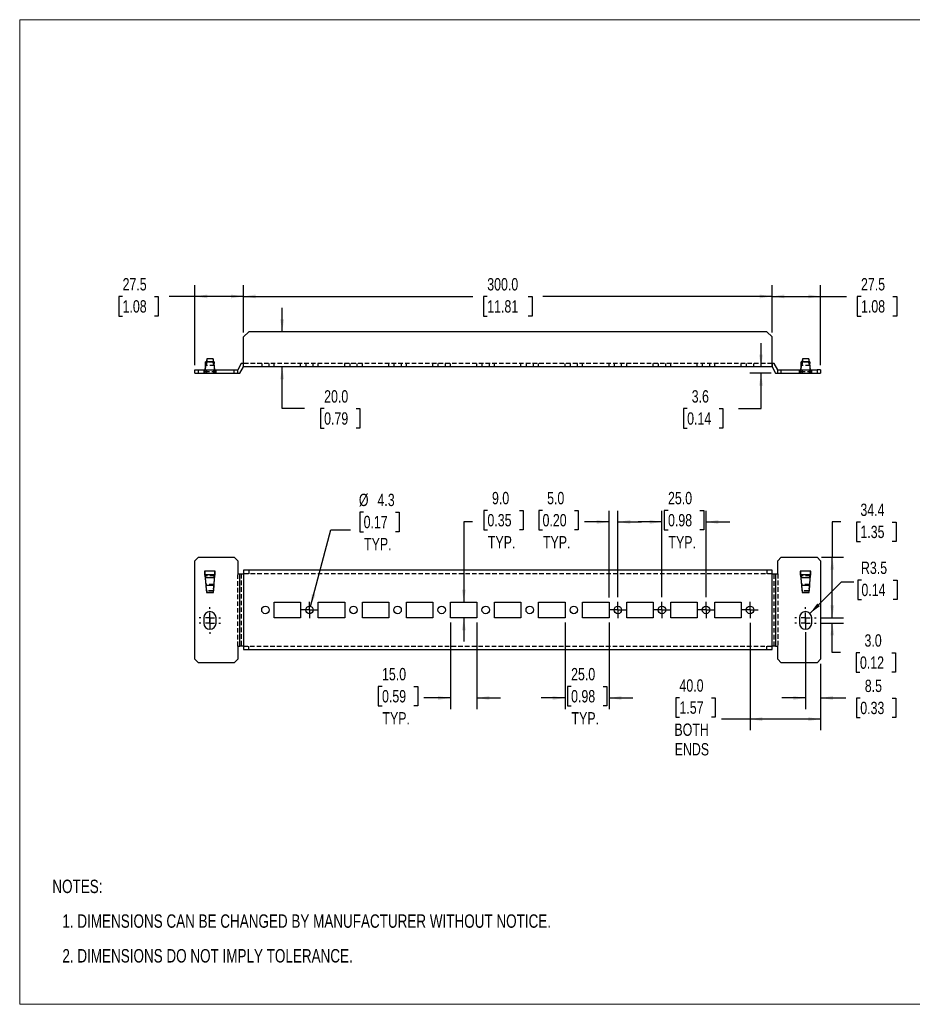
# Model space of a CAD drawing. Header units: millimetres. Extents: x 0 to 864, y 0 to 559.
# Tile 1 of 2: x 0 to 506, y 0 to 559. Entities that reach past the tile are written whole.
import ezdxf

# ---------------------------------------------------------------- set-up
doc = ezdxf.new("R2010")
doc.units = ezdxf.units.MM
doc.header["$LTSCALE"] = 2
doc.linetypes.add('CENTERX2', pattern=[20.32, 12.7, -2.54, 2.54, -2.54])
doc.linetypes.add('HIDDEN', pattern=[1.905, 1.27, -0.635])
doc.layers.add('CENTER', color=40, linetype='CENTERX2')
doc.layers.add('HIDDEN', color=102, linetype='HIDDEN')
doc.layers.add('DIMENSIONS', color=140, linetype='Continuous', lineweight=25)
doc.layers.add('TEXT', color=140, linetype='Continuous', lineweight=25)
doc.styles.add('SLDTEXTSTYLE0', font='TXT', dxfattribs={"width": 0.75})
doc.dimstyles.new('SLDDIMSTYLE0', dxfattribs={"dimtxt": 7, "dimasz": 7, "dimexe": 0, "dimexo": 0.0625, "dimgap": 1.75, "dimtad": 0, "dimtih": 1, "dimtoh": 1, "dimdec": 1, "dimrnd": 1e-09, "dimzin": 12, "dimdsep": 46, "dimtxsty": 'SLDTEXTSTYLE0', "dimsah": 1, "dimcen": 0, "dimadec": 0, "dimazin": 3, "dimtfac": 1, "dimtdec": 1, "dimtofl": 0, "dimtmove": 0, "dimatfit": 3, "dimfxl": 0, "dimfrac": 2, "dimtolj": 1, "dimtzin": 12, "dimarcsym": 0})
doc.dimstyles.new('SLDDIMSTYLE1', dxfattribs={"dimtxt": 7, "dimasz": 7, "dimexe": 0, "dimexo": 0.0625, "dimgap": 1.75, "dimtad": 0, "dimtih": 1, "dimtoh": 1, "dimdec": 1, "dimrnd": 1e-09, "dimzin": 4, "dimdsep": 46, "dimtxsty": 'SLDTEXTSTYLE0', "dimsah": 1, "dimcen": 0.09, "dimadec": 0, "dimazin": 1, "dimtfac": 1, "dimtdec": 1, "dimtmove": 0, "dimatfit": 0, "dimfxl": 0, "dimfrac": 2, "dimtolj": 1, "dimtzin": 12, "dimarcsym": 0})
doc.dimstyles.new('SLDDIMSTYLE2', dxfattribs={"dimtxt": 7, "dimasz": 7, "dimexe": 0, "dimexo": 0.0625, "dimgap": 1.75, "dimtad": 0, "dimtih": 1, "dimtoh": 1, "dimdec": 1, "dimrnd": 1e-09, "dimzin": 12, "dimdsep": 46, "dimtxsty": 'SLDTEXTSTYLE0', "dimsah": 1, "dimcen": 0, "dimadec": 0, "dimazin": 3, "dimtfac": 1, "dimtdec": 1, "dimtofl": 0, "dimtmove": 0, "dimatfit": 3, "dimfxl": 0, "dimfrac": 2, "dimtolj": 1, "dimtzin": 12, "dimarcsym": 0})
doc.dimstyles.new('SLDDIMSTYLE3', dxfattribs={"dimtxt": 7, "dimasz": 7, "dimexe": 0, "dimexo": 0.0625, "dimgap": 1.75, "dimtad": 0, "dimtih": 1, "dimtoh": 1, "dimdec": 1, "dimrnd": 1e-09, "dimzin": 12, "dimdsep": 46, "dimtxsty": 'SLDTEXTSTYLE0', "dimsah": 1, "dimcen": 0.09, "dimadec": 0, "dimazin": 3, "dimtfac": 1, "dimtdec": 1, "dimtmove": 0, "dimatfit": 0, "dimfxl": 0, "dimfrac": 2, "dimtolj": 1, "dimtzin": 12, "dimarcsym": 0})
doc.dimstyles.new('SLDDIMSTYLE4', dxfattribs={"dimtxt": 7, "dimasz": 7, "dimexe": 0, "dimexo": 0.0625, "dimgap": 1.75, "dimtad": 0, "dimtih": 1, "dimtoh": 1, "dimdec": 1, "dimrnd": 1e-09, "dimzin": 12, "dimdsep": 46, "dimtxsty": 'SLDTEXTSTYLE0', "dimsah": 1, "dimcen": 0.09, "dimadec": 0, "dimazin": 3, "dimtfac": 1, "dimtdec": 1, "dimtofl": 0, "dimtmove": 0, "dimatfit": 3, "dimfxl": 0, "dimfrac": 2, "dimtolj": 1, "dimtzin": 12, "dimarcsym": 0})
doc.dimstyles.new('SLDDIMSTYLE5', dxfattribs={"dimtxt": 7, "dimasz": 7, "dimexe": 0, "dimexo": 0.0625, "dimgap": 1.75, "dimtad": 0, "dimtih": 1, "dimtoh": 1, "dimdec": 1, "dimrnd": 1e-09, "dimzin": 4, "dimdsep": 46, "dimtxsty": 'SLDTEXTSTYLE0', "dimsah": 1, "dimcen": 0.09, "dimadec": 0, "dimazin": 1, "dimtfac": 1, "dimtdec": 1, "dimtofl": 0, "dimtmove": 0, "dimatfit": 3, "dimfxl": 0, "dimfrac": 2, "dimtolj": 1, "dimtzin": 12, "dimarcsym": 0})

# ---------------------------------------------------------------- blocks, each defined once
blk = doc.blocks.new('SW_NOTE_0')
at = {"layer": 'TEXT', "color": 0, "char_height": 7.62, "attachment_point": 1, "style": 'SLDTEXTSTYLE0'}
for s, insert in [('NOTES:', (0, 9.82)), ('1. DIMENSIONS CAN BE CHANGED BY MANUFACTURER WITHOUT NOTICE.', (5.71, -9.88)), ('2. DIMENSIONS DO NOT IMPLY TOLERANCE.', (5.71, -29.59))]:
    blk.add_mtext(s, dxfattribs=dict(at, insert=insert))
blk = doc.blocks.new('_D')
at = {"layer": 'DIMENSIONS'}
for p, q in [((195.16, 279.31), (193.03, 279.31)), ((193.03, 279.31), (193.03, 268.2)), ((213.26, 279.31), (215.4, 279.31)), ((215.4, 279.31), (215.4, 268.2)), ((164.98, 225.85), (176.61, 269.22)), ((176.61, 269.22), (187.72, 269.22)), ((193.03, 268.2), (195.16, 268.2)), ((215.4, 268.2), (213.26, 268.2))]:
    blk.add_line(p, q, dxfattribs=at)
blk.add_solid([(164.98, 225.85), (167.84, 232.33), (165.76, 232.89)], dxfattribs=at)
at = {"layer": 'DIMENSIONS', "char_height": 7, "attachment_point": 1, "style": 'SLDTEXTSTYLE0'}
for s, insert in [('%%c', (192.47, 289.76)), ('4.3', (203.02, 289.76)), ('0.17', (195.16, 277.22)), ('TYP.', (195.41, 264.69))]:
    blk.add_mtext(s, dxfattribs=dict(at, insert=insert))
blk = doc.blocks.new('_D_1')
at = {"layer": 'DIMENSIONS'}
for p, q in [((244.43, 216.76), (244.43, 167.49)), ((259.43, 216.76), (259.43, 167.49)), ((205.59, 180.43), (203.46, 180.43)), ((203.46, 180.43), (203.46, 169.32)), ((223.69, 180.43), (225.83, 180.43)), ((225.83, 180.43), (225.83, 169.32)), ((244.43, 173.84), (229.38, 173.84)), ((259.43, 173.84), (272.9, 173.84)), ((203.46, 169.32), (205.59, 169.32)), ((225.83, 169.32), (223.69, 169.32))]:
    blk.add_line(p, q, dxfattribs=at)
for points in [[(244.43, 173.84), (237.43, 174.92), (237.43, 172.77)], [(259.43, 173.84), (266.43, 172.77), (266.43, 174.92)]]:
    blk.add_solid(points, dxfattribs=at)
at = {"layer": 'DIMENSIONS', "char_height": 7, "attachment_point": 1, "style": 'SLDTEXTSTYLE0'}
for s, insert in [('15.0', (205.59, 190.87)), ('0.59', (205.59, 178.34)), ('TYP.', (205.84, 165.81))]:
    blk.add_mtext(s, dxfattribs=dict(at, insert=insert))
blk = doc.blocks.new('_D_2')
at = {"layer": 'DIMENSIONS'}
for p, q in [((265.41, 280.34), (263.28, 280.34)), ((263.28, 280.34), (263.28, 269.23)), ((283.51, 280.34), (285.64, 280.34)), ((285.64, 280.34), (285.64, 269.23)), ((256.88, 273.75), (252.01, 273.75)), ((252.01, 273.75), (252.01, 228.3)), ((263.28, 269.23), (265.41, 269.23)), ((285.64, 269.23), (283.51, 269.23)), ((252.01, 219.3), (252.01, 205.84))]:
    blk.add_line(p, q, dxfattribs=at)
for points in [[(252.01, 228.3), (253.09, 235.3), (250.94, 235.3)], [(252.01, 219.3), (250.94, 212.3), (253.09, 212.3)]]:
    blk.add_solid(points, dxfattribs=at)
at = {"layer": 'DIMENSIONS', "char_height": 7, "attachment_point": 1, "style": 'SLDTEXTSTYLE0'}
for s, insert in [('9.0', (267.99, 290.79)), ('0.35', (265.41, 278.25)), ('TYP.', (265.66, 265.72))]:
    blk.add_mtext(s, dxfattribs=dict(at, insert=insert))
blk = doc.blocks.new('_D_3')
at = {"layer": 'DIMENSIONS'}
for p, q in [((477.62, 240.77), (475.49, 240.77)), ((475.49, 240.77), (475.49, 229.66)), ((495.72, 240.77), (497.85, 240.77)), ((497.85, 240.77), (497.85, 229.66)), ((448.41, 221.82), (466.34, 239.74)), ((466.34, 239.74), (473.35, 239.74)), ((475.49, 229.66), (477.62, 229.66)), ((497.85, 229.66), (495.72, 229.66))]:
    blk.add_line(p, q, dxfattribs=at)
blk.add_solid([(448.41, 221.82), (454.12, 226.01), (452.6, 227.53)], dxfattribs=at)
at = {"layer": 'DIMENSIONS', "char_height": 7, "attachment_point": 1, "style": 'SLDTEXTSTYLE0'}
for s, insert in [('R3.5', (477.37, 251.22)), ('0.14', (477.62, 238.68))]:
    blk.add_mtext(s, dxfattribs=dict(at, insert=insert))
blk = doc.blocks.new('_D_4')
at = {"layer": 'DIMENSIONS'}
for p, q in [((461.1, 219.34), (461.1, 232.8)), ((454.51, 219.34), (467.45, 219.34)), ((454.51, 216.34), (467.45, 216.34)), ((461.1, 199.59), (461.1, 216.34)), ((465.68, 199.59), (461.1, 199.59)), ((476.79, 199.53), (474.66, 199.53)), ((474.66, 199.53), (474.66, 188.42)), ((494.89, 199.53), (497.02, 199.53)), ((497.02, 199.53), (497.02, 188.42)), ((474.66, 188.42), (476.79, 188.42)), ((497.02, 188.42), (494.89, 188.42))]:
    blk.add_line(p, q, dxfattribs=at)
for points in [[(461.1, 219.34), (462.18, 226.34), (460.02, 226.34)], [(461.1, 216.34), (460.02, 209.34), (462.18, 209.34)]]:
    blk.add_solid(points, dxfattribs=at)
at = {"layer": 'DIMENSIONS', "char_height": 7, "attachment_point": 1, "style": 'SLDTEXTSTYLE0'}
for s, insert in [('3.0', (479.37, 209.98)), ('0.12', (476.79, 197.44))]:
    blk.add_mtext(s, dxfattribs=dict(at, insert=insert))
blk = doc.blocks.new('_D_5')
at = {"layer": 'DIMENSIONS'}
for p, q in [((445.93, 210.76), (445.93, 167.49)), ((454.43, 193.3), (454.43, 167.49)), ((445.93, 173.84), (432.47, 173.84)), ((454.43, 173.84), (468.69, 173.84)), ((476.96, 173.79), (474.82, 173.79)), ((474.82, 173.79), (474.82, 162.68)), ((495.06, 173.79), (497.19, 173.79)), ((497.19, 173.79), (497.19, 162.68)), ((474.82, 162.68), (476.96, 162.68)), ((497.19, 162.68), (495.06, 162.68))]:
    blk.add_line(p, q, dxfattribs=at)
for points in [[(445.93, 173.84), (438.93, 174.92), (438.93, 172.77)], [(454.43, 173.84), (461.43, 172.77), (461.43, 174.92)]]:
    blk.add_solid(points, dxfattribs=at)
at = {"layer": 'DIMENSIONS', "char_height": 7, "attachment_point": 1, "style": 'SLDTEXTSTYLE0'}
for s, insert in [('8.5', (479.54, 184.23)), ('0.33', (476.96, 171.7))]:
    blk.add_mtext(s, dxfattribs=dict(at, insert=insert))
blk = doc.blocks.new('_D_6')
at = {"layer": 'DIMENSIONS'}
for p, q in [((465.92, 273.75), (461.1, 273.75)), ((461.1, 273.75), (461.1, 253.75)), ((477.04, 273.7), (474.9, 273.7)), ((474.9, 273.7), (474.9, 262.59)), ((495.14, 273.7), (497.27, 273.7)), ((497.27, 273.7), (497.27, 262.59)), ((474.9, 262.59), (477.04, 262.59)), ((497.27, 262.59), (495.14, 262.59)), ((454.97, 253.75), (467.45, 253.75)), ((461.1, 219.34), (461.1, 253.75)), ((454.51, 219.34), (467.45, 219.34))]:
    blk.add_line(p, q, dxfattribs=at)
for points in [[(461.1, 253.75), (460.02, 246.75), (462.18, 246.75)], [(461.1, 219.34), (462.18, 226.34), (460.02, 226.34)]]:
    blk.add_solid(points, dxfattribs=at)
at = {"layer": 'DIMENSIONS', "char_height": 7, "attachment_point": 1, "style": 'SLDTEXTSTYLE0'}
for s, insert in [('34.4', (477.04, 284.15)), ('1.35', (477.04, 271.61))]:
    blk.add_mtext(s, dxfattribs=dict(at, insert=insert))
blk = doc.blocks.new('_D_7')
at = {"layer": 'DIMENSIONS'}
for p, q in [((364.43, 231), (364.43, 280.1)), ((367.88, 280.34), (365.75, 280.34)), ((365.75, 280.34), (365.75, 269.23)), ((385.99, 280.34), (388.12, 280.34)), ((388.12, 280.34), (388.12, 269.23)), ((389.43, 231), (389.43, 280.1)), ((364.43, 273.75), (350.97, 273.75)), ((365.75, 269.23), (367.88, 269.23)), ((388.12, 269.23), (385.99, 269.23)), ((389.43, 273.75), (402.9, 273.75))]:
    blk.add_line(p, q, dxfattribs=at)
for points in [[(364.43, 273.75), (357.43, 274.83), (357.43, 272.68)], [(389.43, 273.75), (396.43, 272.68), (396.43, 274.83)]]:
    blk.add_solid(points, dxfattribs=at)
at = {"layer": 'DIMENSIONS', "char_height": 7, "attachment_point": 1, "style": 'SLDTEXTSTYLE0'}
for s, insert in [('25.0', (367.88, 290.79)), ('0.98', (367.88, 278.25)), ('TYP.', (368.13, 265.72))]:
    blk.add_mtext(s, dxfattribs=dict(at, insert=insert))
blk = doc.blocks.new('_D_8')
at = {"layer": 'DIMENSIONS'}
for p, q in [((414.43, 216.59), (414.43, 155.49)), ((454.43, 193.3), (454.43, 155.49)), ((374.37, 173.99), (372.23, 173.99)), ((372.23, 173.99), (372.23, 162.87)), ((392.47, 173.99), (394.6, 173.99)), ((394.6, 173.99), (394.6, 162.87)), ((372.23, 162.87), (374.37, 162.87)), ((394.6, 162.87), (392.47, 162.87)), ((414.43, 161.84), (398.15, 161.84)), ((454.43, 161.84), (414.43, 161.84))]:
    blk.add_line(p, q, dxfattribs=at)
for points in [[(414.43, 161.84), (421.43, 160.77), (421.43, 162.92)], [(454.43, 161.84), (447.43, 162.92), (447.43, 160.77)]]:
    blk.add_solid(points, dxfattribs=at)
at = {"layer": 'DIMENSIONS', "char_height": 7, "attachment_point": 1, "style": 'SLDTEXTSTYLE0'}
for s, insert in [('40.0', (374.37, 184.43)), ('1.57', (374.37, 171.9)), ('BOTH', (371.51, 159.36)), ('ENDS', (371.67, 148.25))]:
    blk.add_mtext(s, dxfattribs=dict(at, insert=insert))
blk = doc.blocks.new('_D_9')
at = {"layer": 'DIMENSIONS'}
for p, q in [((309.43, 216.76), (309.43, 167.49)), ((334.43, 216.76), (334.43, 167.49)), ((312.88, 180.43), (310.75, 180.43)), ((310.75, 180.43), (310.75, 169.32)), ((330.99, 180.43), (333.12, 180.43)), ((333.12, 180.43), (333.12, 169.32)), ((309.43, 173.84), (295.97, 173.84)), ((334.43, 173.84), (347.9, 173.84)), ((310.75, 169.32), (312.88, 169.32)), ((333.12, 169.32), (330.99, 169.32))]:
    blk.add_line(p, q, dxfattribs=at)
for points in [[(309.43, 173.84), (302.43, 174.92), (302.43, 172.77)], [(334.43, 173.84), (341.43, 172.77), (341.43, 174.92)]]:
    blk.add_solid(points, dxfattribs=at)
at = {"layer": 'DIMENSIONS', "char_height": 7, "attachment_point": 1, "style": 'SLDTEXTSTYLE0'}
for s, insert in [('25.0', (312.88, 190.87)), ('0.98', (312.88, 178.34)), ('TYP.', (313.13, 165.81))]:
    blk.add_mtext(s, dxfattribs=dict(at, insert=insert))
blk = doc.blocks.new('_D_10')
at = {"layer": 'DIMENSIONS'}
for p, q in [((296.68, 280.34), (294.54, 280.34)), ((294.54, 280.34), (294.54, 269.23)), ((314.78, 280.34), (316.91, 280.34)), ((316.91, 280.34), (316.91, 269.23)), ((334.43, 230.84), (334.43, 280.1)), ((339.43, 231), (339.43, 280.1)), ((294.54, 269.23), (296.68, 269.23)), ((316.91, 269.23), (314.78, 269.23)), ((334.43, 273.75), (320.47, 273.75)), ((339.43, 273.75), (352.9, 273.75))]:
    blk.add_line(p, q, dxfattribs=at)
for points in [[(334.43, 273.75), (327.43, 274.83), (327.43, 272.68)], [(339.43, 273.75), (346.43, 272.68), (346.43, 274.83)]]:
    blk.add_solid(points, dxfattribs=at)
at = {"layer": 'DIMENSIONS', "char_height": 7, "attachment_point": 1, "style": 'SLDTEXTSTYLE0'}
for s, insert in [('5.0', (299.26, 290.79)), ('0.20', (296.68, 278.25)), ('TYP.', (296.92, 265.72))]:
    blk.add_mtext(s, dxfattribs=dict(at, insert=insert))
blk = doc.blocks.new('SW_CENTERMARKSYMBOL_0')
at = {"layer": 'CENTER', "color": 0}
for p, q in [((0, 5.08), (0, 6.04)), ((-5.08, 0), (-6.04, 0)), ((0, 0), (-2.54, 0)), ((0, 0), (0, 2.54)), ((0, 0), (0, -2.54)), ((0, 0), (2.54, 0)), ((5.08, 0), (6.04, 0)), ((0, -5.08), (0, -6.04))]:
    blk.add_line(p, q, dxfattribs=at)
blk = doc.blocks.new('SW_CENTERMARKSYMBOL_1')
at = {"layer": 'CENTER', "color": 0}
for p, q in [((0, 5.08), (0, 6.04)), ((-5.08, 0), (-6.04, 0)), ((0, 0), (-2.54, 0)), ((0, 0), (0, 2.54)), ((0, 0), (0, -2.54)), ((0, 0), (2.54, 0)), ((5.08, 0), (6.04, 0)), ((0, -5.08), (0, -6.04))]:
    blk.add_line(p, q, dxfattribs=at)
blk = doc.blocks.new('SW_CENTERMARKSYMBOL_2')
at = {"layer": 'CENTER', "color": 0}
for p, q in [((0, 5.08), (0, 6.04)), ((-5.08, 0), (-6.04, 0)), ((0, 0), (-2.54, 0)), ((0, 0), (0, 2.54)), ((0, 0), (0, -2.54)), ((0, 0), (2.54, 0)), ((5.08, 0), (6.04, 0)), ((0, -5.08), (0, -6.04))]:
    blk.add_line(p, q, dxfattribs=at)
blk = doc.blocks.new('SW_CENTERMARKSYMBOL_3')
at = {"layer": 'CENTER', "color": 0}
for p, q in [((0, 5.08), (0, 6.04)), ((-5.08, 0), (-6.04, 0)), ((0, 0), (-2.54, 0)), ((0, 0), (0, 2.54)), ((0, 0), (0, -2.54)), ((0, 0), (2.54, 0)), ((5.08, 0), (6.04, 0)), ((0, -5.08), (0, -6.04))]:
    blk.add_line(p, q, dxfattribs=at)
blk = doc.blocks.new('SW_CENTERMARKSYMBOL_4')
at = {"layer": 'CENTER', "color": 0}
for p, q in [((-2.54, 0), (-4.665, 0)), ((0, 0), (-2.54, 0)), ((0, 2.54), (0, 4.665)), ((0, 0), (0, 2.54)), ((0, 0), (0, -2.54)), ((0, 0), (2.54, 0)), ((2.54, 0), (4.665, 0)), ((0, -2.54), (0, -4.665))]:
    blk.add_line(p, q, dxfattribs=at)
blk = doc.blocks.new('SW_CENTERMARKSYMBOL_5')
at = {"layer": 'CENTER', "color": 0}
for p, q in [((-2.54, 0), (-4.665, 0)), ((0, 0), (-2.54, 0)), ((0, 2.54), (0, 4.665)), ((0, 0), (0, 2.54)), ((0, 0), (0, -2.54)), ((0, 0), (2.54, 0)), ((2.54, 0), (4.665, 0)), ((0, -2.54), (0, -4.665))]:
    blk.add_line(p, q, dxfattribs=at)
blk = doc.blocks.new('SW_CENTERMARKSYMBOL_6')
at = {"layer": 'CENTER', "color": 0}
for p, q in [((-2.54, 0), (-4.665, 0)), ((0, 0), (-2.54, 0)), ((0, 2.54), (0, 4.665)), ((0, 0), (0, 2.54)), ((0, 0), (0, -2.54)), ((0, 0), (2.54, 0)), ((2.54, 0), (4.665, 0)), ((0, -2.54), (0, -4.665))]:
    blk.add_line(p, q, dxfattribs=at)
blk = doc.blocks.new('SW_CENTERMARKSYMBOL_7')
at = {"layer": 'CENTER', "color": 0}
for p, q in [((-2.54, 0), (-4.665, 0)), ((0, 0), (-2.54, 0)), ((0, 2.54), (0, 4.665)), ((0, 0), (0, 2.54)), ((0, 0), (0, -2.54)), ((0, 0), (2.54, 0)), ((2.54, 0), (4.665, 0)), ((0, -2.54), (0, -4.665))]:
    blk.add_line(p, q, dxfattribs=at)
blk = doc.blocks.new('SW_CENTERMARKSYMBOL_8')
at = {"layer": 'CENTER', "color": 0}
for p, q in [((-2.54, 0), (-4.665, 0)), ((0, 0), (-2.54, 0)), ((0, 2.54), (0, 4.665)), ((0, 0), (0, 2.54)), ((0, 0), (0, -2.54)), ((0, 0), (2.54, 0)), ((2.54, 0), (4.665, 0)), ((0, -2.54), (0, -4.665))]:
    blk.add_line(p, q, dxfattribs=at)
blk = doc.blocks.new('_D_11')
at = {"layer": 'DIMENSIONS'}
for p, q in [((420.65, 361.74), (420.65, 375.21)), ((426.39, 358.12), (414.3, 358.12)), ((420.65, 338.11), (420.65, 358.12)), ((378.73, 338.05), (376.6, 338.05)), ((376.6, 338.05), (376.6, 326.94)), ((396.83, 338.05), (398.97, 338.05)), ((398.97, 338.05), (398.97, 326.94)), ((407.95, 338.11), (420.65, 338.11)), ((376.6, 326.94), (378.73, 326.94)), ((398.97, 326.94), (396.83, 326.94))]:
    blk.add_line(p, q, dxfattribs=at)
for points in [[(420.65, 361.74), (421.72, 368.74), (419.57, 368.74)], [(420.65, 358.12), (419.57, 351.12), (421.72, 351.12)]]:
    blk.add_solid(points, dxfattribs=at)
at = {"layer": 'DIMENSIONS', "char_height": 7, "attachment_point": 1, "style": 'SLDTEXTSTYLE0'}
for s, insert in [('3.6', (381.32, 348.5)), ('0.14', (378.73, 335.96))]:
    blk.add_mtext(s, dxfattribs=dict(at, insert=insert))
blk = doc.blocks.new('_D_12')
at = {"layer": 'DIMENSIONS'}
for p, q in [((126.93, 381.28), (126.93, 408.09)), ((426.93, 381.28), (426.93, 408.09)), ((126.93, 401.74), (257.03, 401.74)), ((265.3, 401.69), (263.16, 401.69)), ((263.16, 401.69), (263.16, 390.58)), ((288.57, 401.69), (290.7, 401.69)), ((290.7, 401.69), (290.7, 390.58)), ((426.93, 401.74), (296.84, 401.74)), ((263.16, 390.58), (265.3, 390.58)), ((290.7, 390.58), (288.57, 390.58))]:
    blk.add_line(p, q, dxfattribs=at)
for points in [[(126.93, 401.74), (133.93, 400.67), (133.93, 402.82)], [(426.93, 401.74), (419.93, 402.82), (419.93, 400.67)]]:
    blk.add_solid(points, dxfattribs=at)
at = {"layer": 'DIMENSIONS', "char_height": 7, "attachment_point": 1, "style": 'SLDTEXTSTYLE0'}
for s, insert in [('300.0', (265.3, 412.14)), ('11.81', (265.3, 399.6))]:
    blk.add_mtext(s, dxfattribs=dict(at, insert=insert))
blk = doc.blocks.new('_D_13')
at = {"layer": 'DIMENSIONS'}
for p, q in [((426.93, 381.28), (426.93, 408.09)), ((454.43, 362.66), (454.43, 408.09)), ((426.93, 401.74), (454.43, 401.74)), ((454.43, 401.74), (469.11, 401.74)), ((477.38, 401.69), (475.25, 401.69)), ((475.25, 401.69), (475.25, 390.58)), ((495.49, 401.69), (497.62, 401.69)), ((497.62, 401.69), (497.62, 390.58)), ((475.25, 390.58), (477.38, 390.58)), ((497.62, 390.58), (495.49, 390.58))]:
    blk.add_line(p, q, dxfattribs=at)
for points in [[(426.93, 401.74), (433.93, 400.67), (433.93, 402.82)], [(454.43, 401.74), (447.43, 402.82), (447.43, 400.67)]]:
    blk.add_solid(points, dxfattribs=at)
at = {"layer": 'DIMENSIONS', "char_height": 7, "attachment_point": 1, "style": 'SLDTEXTSTYLE0'}
for s, insert in [('27.5', (477.38, 412.14)), ('1.08', (477.38, 399.6))]:
    blk.add_mtext(s, dxfattribs=dict(at, insert=insert))
blk = doc.blocks.new('_D_14')
at = {"layer": 'DIMENSIONS'}
for p, q in [((99.43, 362.66), (99.43, 408.09)), ((126.93, 381.28), (126.93, 408.09)), ((58.38, 401.69), (56.25, 401.69)), ((56.25, 401.69), (56.25, 390.58)), ((76.49, 401.69), (78.62, 401.69)), ((78.62, 401.69), (78.62, 390.58)), ((99.43, 401.74), (84.76, 401.74)), ((126.93, 401.74), (99.43, 401.74)), ((56.25, 390.58), (58.38, 390.58)), ((78.62, 390.58), (76.49, 390.58))]:
    blk.add_line(p, q, dxfattribs=at)
for points in [[(99.43, 401.74), (106.43, 400.67), (106.43, 402.82)], [(126.93, 401.74), (119.93, 402.82), (119.93, 400.67)]]:
    blk.add_solid(points, dxfattribs=at)
at = {"layer": 'DIMENSIONS', "char_height": 7, "attachment_point": 1, "style": 'SLDTEXTSTYLE0'}
for s, insert in [('27.5', (58.38, 412.14)), ('1.08', (58.38, 399.6))]:
    blk.add_mtext(s, dxfattribs=dict(at, insert=insert))
blk = doc.blocks.new('_D_15')
at = {"layer": 'DIMENSIONS'}
for p, q in [((148.94, 381.74), (148.94, 395.21)), ((148.94, 338.11), (148.94, 361.74)), ((161.64, 338.11), (148.94, 338.11)), ((172.75, 338.05), (170.62, 338.05)), ((170.62, 338.05), (170.62, 326.94)), ((190.86, 338.05), (192.99, 338.05)), ((192.99, 338.05), (192.99, 326.94)), ((170.62, 326.94), (172.75, 326.94)), ((192.99, 326.94), (190.86, 326.94))]:
    blk.add_line(p, q, dxfattribs=at)
for points in [[(148.94, 381.74), (150.02, 388.74), (147.86, 388.74)], [(148.94, 361.74), (147.86, 354.74), (150.02, 354.74)]]:
    blk.add_solid(points, dxfattribs=at)
at = {"layer": 'DIMENSIONS', "char_height": 7, "attachment_point": 1, "style": 'SLDTEXTSTYLE0'}
for s, insert in [('20.0', (172.75, 348.5)), ('0.79', (172.75, 335.96))]:
    blk.add_mtext(s, dxfattribs=dict(at, insert=insert))

msp = doc.modelspace()

# ---------------------------------------------------------------- linework, layer by layer
at = {"color": 7, "linetype": 'Continuous', "lineweight": 18}
for p, q in [((0, 0), (0, 558.8)), ((0, 558.8), (863.6, 558.8)), ((0, 0), (863.6, 0))]:
    msp.add_line(p, q, dxfattribs=at)
for p, q in [((129.93, 381.74), (126.93, 378.74)), ((423.93, 381.74), (129.93, 381.74)), ((426.93, 378.74), (423.93, 381.74)), ((126.93, 361.74), (126.93, 378.74)), ((426.93, 361.74), (426.93, 378.74)), ((105.47, 363.59), (105.14, 360.12)), ((105.47, 363.59), (105.47, 364.59)), ((110.4, 364.59), (105.47, 364.59)), ((106.12, 366.28), (105.79, 364.59)), ((109.75, 366.28), (106.12, 366.28)), ((110.08, 364.59), (109.75, 366.28)), ((110.4, 364.59), (110.4, 363.59)), ((110.73, 360.12), (110.4, 363.59)), ((125.75, 363.74), (123.75, 360.12)), ((126.93, 363.74), (125.75, 363.74)), ((428.11, 363.74), (426.93, 363.74)), ((430.11, 360.12), (428.11, 363.74)), ((443.47, 363.59), (443.14, 360.12)), ((443.47, 363.59), (443.47, 364.59)), ((448.4, 364.59), (443.47, 364.59)), ((444.12, 366.28), (443.79, 364.59)), ((447.75, 366.28), (444.12, 366.28)), ((448.08, 364.59), (447.75, 366.28)), ((448.4, 364.59), (448.4, 363.59)), ((448.73, 360.12), (448.4, 363.59)), ((99.43, 358.12), (99.43, 360.12)), ((99.43, 360.12), (101.43, 360.12)), ((99.43, 358.12), (101.43, 358.12)), ((101.43, 358.12), (101.43, 360.12)), ((101.43, 360.12), (121.75, 360.12)), ((101.43, 358.12), (121.75, 358.12)), ((121.75, 358.12), (121.75, 360.12)), ((121.75, 360.12), (123.75, 360.12)), ((121.75, 358.12), (123.75, 358.12)), ((123.75, 358.12), (123.75, 360.12)), ((123.75, 360.12), (123.75, 360.12)), ((123.75, 358.12), (124.93, 358.12)), ((124.93, 358.12), (126.93, 361.74)), ((426.93, 361.74), (126.93, 361.74)), ((426.93, 361.74), (428.93, 358.12)), ((428.93, 358.12), (430.12, 358.12)), ((430.11, 360.12), (430.12, 360.12)), ((430.12, 358.12), (430.12, 360.12)), ((430.12, 360.12), (432.12, 360.12)), ((430.12, 358.12), (432.12, 358.12)), ((432.12, 358.12), (432.12, 360.12)), ((432.12, 360.12), (452.43, 360.12)), ((432.12, 358.12), (452.43, 358.12)), ((452.43, 360.12), (452.43, 358.12)), ((454.43, 360.12), (452.43, 360.12)), ((452.43, 358.12), (454.43, 358.12)), ((454.43, 360.12), (454.43, 358.12)), ((99.43, 251.75), (101.43, 253.75)), ((99.43, 195.84), (99.43, 251.75)), ((101.43, 253.75), (121.75, 253.75)), ((121.75, 253.75), (123.75, 251.75)), ((123.75, 251.75), (123.75, 244.29)), ((430.12, 251.75), (432.12, 253.75)), ((430.12, 244.29), (430.12, 251.75)), ((432.12, 253.75), (452.43, 253.75)), ((452.43, 253.75), (454.43, 251.75)), ((454.43, 251.75), (454.43, 195.84)), ((126.93, 246.3), (126.93, 244.3)), ((426.93, 246.3), (126.93, 246.3)), ((426.93, 244.3), (426.93, 246.3)), ((105.14, 245.75), (104.93, 245.75)), ((104.93, 245.75), (105.93, 233.75)), ((110.73, 245.75), (105.14, 245.75)), ((105.14, 244.02), (110.73, 244.02)), ((105.47, 242.02), (105.14, 244.02)), ((110.4, 242.02), (105.47, 242.02)), ((105.79, 238.22), (105.47, 242.02)), ((109.93, 233.75), (110.93, 245.75)), ((110.4, 242.02), (110.08, 238.22)), ((110.73, 244.02), (110.4, 242.02)), ((110.93, 245.75), (110.73, 245.75)), ((123.75, 244.29), (124.93, 244.29)), ((124.93, 203.3), (124.93, 244.29)), ((124.93, 244.29), (126.93, 244.29)), ((126.93, 244.3), (126.94, 244.3)), ((126.93, 244.29), (126.93, 203.3)), ((126.93, 244.29), (126.94, 244.29)), ((126.94, 244.3), (126.94, 244.29)), ((426.93, 244.3), (426.93, 244.3)), ((426.93, 244.29), (426.93, 244.3)), ((426.93, 203.3), (426.93, 244.29)), ((426.93, 244.29), (428.93, 244.29)), ((426.93, 244.29), (426.93, 244.29)), ((428.93, 244.29), (428.93, 203.3)), ((428.93, 244.29), (430.12, 244.29)), ((443.14, 245.75), (442.93, 245.75)), ((442.93, 245.75), (443.93, 233.75)), ((448.73, 245.75), (443.14, 245.75)), ((443.14, 244.02), (448.73, 244.02)), ((443.47, 242.02), (443.14, 244.02)), ((448.4, 242.02), (443.47, 242.02)), ((443.79, 238.22), (443.47, 242.02)), ((447.93, 233.75), (448.93, 245.75)), ((448.4, 242.02), (448.08, 238.22)), ((448.73, 244.02), (448.4, 242.02)), ((448.93, 245.75), (448.73, 245.75)), ((105.79, 238.22), (105.79, 237.78)), ((110.08, 237.78), (105.79, 237.78)), ((105.79, 237.78), (105.79, 237.38)), ((106.12, 233.75), (105.79, 237.38)), ((110.08, 237.38), (109.75, 233.75)), ((110.08, 237.78), (110.08, 238.22)), ((110.08, 237.38), (110.08, 237.78)), ((443.79, 238.22), (443.79, 237.78)), ((448.08, 237.78), (443.79, 237.78)), ((443.79, 237.78), (443.79, 237.38)), ((444.12, 233.75), (443.79, 237.38)), ((448.08, 237.38), (447.75, 233.75)), ((448.08, 237.78), (448.08, 238.22)), ((448.08, 237.38), (448.08, 237.78)), ((105.93, 233.75), (109.93, 233.75)), ((443.93, 233.75), (447.93, 233.75)), ((144.43, 228.3), (159.43, 228.3)), ((144.43, 219.3), (144.43, 228.3)), ((159.43, 228.3), (159.43, 219.3)), ((169.43, 228.3), (184.43, 228.3)), ((169.43, 219.3), (169.43, 228.3)), ((184.43, 228.3), (184.43, 219.3)), ((194.43, 228.3), (209.43, 228.3)), ((194.43, 219.3), (194.43, 228.3)), ((209.43, 228.3), (209.43, 219.3)), ((219.43, 228.3), (234.43, 228.3)), ((219.43, 219.3), (219.43, 228.3)), ((234.43, 228.3), (234.43, 219.3)), ((244.43, 228.3), (259.43, 228.3)), ((244.43, 219.3), (244.43, 228.3)), ((259.43, 228.3), (259.43, 219.3)), ((269.43, 219.3), (269.43, 228.3)), ((269.43, 228.3), (284.43, 228.3)), ((284.43, 228.3), (284.43, 219.3)), ((294.43, 219.3), (294.43, 228.3)), ((294.43, 228.3), (309.43, 228.3)), ((309.43, 228.3), (309.43, 219.3)), ((319.43, 219.3), (319.43, 228.3)), ((319.43, 228.3), (334.43, 228.3)), ((334.43, 228.3), (334.43, 219.3)), ((344.43, 219.3), (344.43, 228.3)), ((344.43, 228.3), (359.43, 228.3)), ((359.43, 228.3), (359.43, 219.3)), ((369.43, 219.3), (369.43, 228.3)), ((369.43, 228.3), (384.43, 228.3)), ((384.43, 228.3), (384.43, 219.3)), ((394.43, 219.3), (394.43, 228.3)), ((394.43, 228.3), (409.43, 228.3)), ((409.43, 228.3), (409.43, 219.3)), ((104.43, 219.34), (104.43, 216.34)), ((111.43, 216.34), (111.43, 219.34)), ((159.43, 219.3), (144.43, 219.3)), ((184.43, 219.3), (169.43, 219.3)), ((209.43, 219.3), (194.43, 219.3)), ((234.43, 219.3), (219.43, 219.3)), ((259.43, 219.3), (244.43, 219.3)), ((284.43, 219.3), (269.43, 219.3)), ((309.43, 219.3), (294.43, 219.3)), ((334.43, 219.3), (319.43, 219.3)), ((359.43, 219.3), (344.43, 219.3)), ((384.43, 219.3), (369.43, 219.3)), ((409.43, 219.3), (394.43, 219.3)), ((442.43, 219.34), (442.43, 216.34)), ((449.43, 216.34), (449.43, 219.34)), ((123.75, 203.3), (124.93, 203.3)), ((123.75, 203.3), (123.75, 195.84)), ((126.93, 203.3), (124.93, 203.3)), ((126.93, 203.3), (126.93, 201.3)), ((126.94, 203.3), (126.93, 203.3)), ((126.93, 203.3), (126.94, 203.3)), ((126.93, 201.3), (426.93, 201.3)), ((126.94, 203.3), (126.94, 203.3)), ((428.93, 203.3), (426.93, 203.3)), ((426.93, 203.3), (426.93, 203.3)), ((426.93, 203.3), (426.93, 203.3)), ((426.93, 201.3), (426.93, 203.3)), ((426.93, 203.3), (426.93, 203.3)), ((428.93, 203.3), (430.12, 203.3)), ((430.12, 195.84), (430.12, 203.3)), ((101.43, 193.84), (99.43, 195.84)), ((123.75, 195.84), (121.75, 193.84)), ((432.12, 193.84), (430.12, 195.84)), ((454.43, 195.84), (452.43, 193.84)), ((121.75, 193.84), (101.43, 193.84)), ((452.43, 193.84), (432.12, 193.84))]:
    msp.add_line(p, q)
for centre, radius in [((139.43, 223.8), 2.12), ((164.43, 223.8), 2.12), ((189.43, 223.8), 2.12), ((214.43, 223.8), 2.12), ((239.43, 223.8), 2.12), ((264.43, 223.8), 2.12), ((289.43, 223.8), 2.12), ((314.43, 223.8), 2.13), ((339.43, 223.8), 2.12), ((364.43, 223.8), 2.12), ((389.43, 223.8), 2.12), ((414.43, 223.8), 2.12)]:
    msp.add_circle(centre, radius)
for centre, start, end in [((107.93, 219.34), 0, 180), ((445.93, 219.34), 0, 180), ((107.93, 216.34), 180, 0), ((445.93, 216.34), 180, 0)]:
    msp.add_arc(centre, 3.5, start, end)
for points in [[(105.14, 245.75), (105.14, 245.41), (105.14, 245.06), (105.14, 244.45), (105.14, 244.2), (105.14, 244.02)], [(110.73, 244.02), (110.73, 244.2), (110.73, 244.45), (110.73, 245.06), (110.73, 245.41), (110.73, 245.75)], [(443.14, 245.75), (443.14, 245.41), (443.14, 245.06), (443.14, 244.45), (443.14, 244.2), (443.14, 244.02)], [(448.73, 244.02), (448.73, 244.2), (448.73, 244.45), (448.73, 245.06), (448.73, 245.41), (448.73, 245.75)]]:
    msp.add_open_spline(points, degree=3, knots=[0, 0, 0, 0, 0.5, 0.5, 1, 1, 1, 1])
for points in [[(105.47, 242.02), (105.47, 242.02), (105.47, 242.02), (105.47, 242.02)], [(110.4, 242.02), (110.4, 242.02), (110.4, 242.02), (110.4, 242.02)], [(443.47, 242.02), (443.47, 242.02), (443.47, 242.02), (443.47, 242.02)], [(448.4, 242.02), (448.4, 242.02), (448.4, 242.02), (448.4, 242.02)]]:
    msp.add_open_spline(points, degree=3)
at = {"layer": 'HIDDEN'}
for p, q in [((105.47, 362.59), (105.47, 364.59)), ((105.47, 363.59), (105.47, 362.59)), ((105.79, 364.59), (105.79, 362.59)), ((105.79, 362.78), (105.79, 364.59)), ((106.12, 364.47), (105.79, 362.78)), ((106.12, 366.28), (106.12, 364.47)), ((109.75, 364.47), (106.12, 364.47)), ((109.75, 366.28), (109.75, 364.47)), ((110.08, 362.78), (109.75, 364.47)), ((110.08, 364.59), (110.08, 362.78)), ((110.08, 362.59), (110.08, 364.59)), ((110.4, 362.59), (110.4, 364.59)), ((110.4, 362.59), (110.4, 363.59)), ((426.93, 363.74), (126.93, 363.74)), ((126.94, 361.74), (126.94, 363.74)), ((137.31, 363.74), (137.31, 361.74)), ((141.56, 361.74), (141.56, 363.74)), ((144.43, 361.74), (144.43, 363.74)), ((159.43, 361.74), (159.43, 363.74)), ((162.31, 363.74), (162.31, 361.74)), ((166.56, 361.74), (166.56, 363.74)), ((169.43, 361.74), (169.43, 363.74)), ((184.43, 361.74), (184.43, 363.74)), ((187.31, 363.74), (187.31, 361.74)), ((191.56, 361.74), (191.56, 363.74)), ((194.43, 361.74), (194.43, 363.74)), ((209.43, 361.74), (209.43, 363.74)), ((212.31, 363.74), (212.31, 361.74)), ((216.56, 361.74), (216.56, 363.74)), ((219.43, 361.74), (219.43, 363.74)), ((234.43, 361.74), (234.43, 363.74)), ((237.31, 363.74), (237.31, 361.74)), ((241.56, 361.74), (241.56, 363.74)), ((244.43, 361.74), (244.43, 363.74)), ((259.43, 361.74), (259.43, 363.74)), ((262.31, 363.74), (262.31, 361.74)), ((266.56, 361.74), (266.56, 363.74)), ((269.43, 361.74), (269.43, 363.74)), ((284.43, 361.74), (284.43, 363.74)), ((287.31, 363.74), (287.31, 361.74)), ((291.56, 361.74), (291.56, 363.74)), ((294.43, 361.74), (294.43, 363.74)), ((309.43, 361.74), (309.43, 363.74)), ((312.31, 363.74), (312.31, 361.74)), ((316.56, 361.74), (316.56, 363.74)), ((319.43, 361.74), (319.43, 363.74)), ((334.43, 361.74), (334.43, 363.74)), ((337.31, 363.74), (337.31, 361.74)), ((341.56, 361.74), (341.56, 363.74)), ((344.43, 361.74), (344.43, 363.74)), ((359.43, 361.74), (359.43, 363.74)), ((362.31, 363.74), (362.31, 361.74)), ((366.56, 361.74), (366.56, 363.74)), ((369.43, 361.74), (369.43, 363.74)), ((384.43, 361.74), (384.43, 363.74)), ((387.31, 363.74), (387.31, 361.74)), ((391.56, 361.74), (391.56, 363.74)), ((394.43, 361.74), (394.43, 363.74)), ((409.43, 361.74), (409.43, 363.74)), ((412.31, 363.74), (412.31, 361.74)), ((416.56, 361.74), (416.56, 363.74)), ((426.93, 363.74), (426.93, 361.74)), ((443.47, 362.59), (443.47, 364.59)), ((443.47, 363.59), (443.47, 362.59)), ((443.79, 364.59), (443.79, 362.59)), ((443.79, 362.78), (443.79, 364.59)), ((444.12, 364.47), (443.79, 362.78)), ((444.12, 366.28), (444.12, 364.47)), ((447.75, 364.47), (444.12, 364.47)), ((447.75, 366.28), (447.75, 364.47)), ((448.08, 362.78), (447.75, 364.47)), ((448.08, 362.59), (448.08, 364.59)), ((448.08, 364.59), (448.08, 362.78)), ((448.4, 362.59), (448.4, 364.59)), ((448.4, 362.59), (448.4, 363.59)), ((104.43, 360.12), (104.43, 358.12)), ((104.93, 360.12), (104.93, 358.12)), ((105.47, 362.59), (105.14, 359.13)), ((105.14, 359.13), (105.14, 360.12)), ((105.14, 360.12), (105.14, 358.12)), ((105.14, 359.13), (110.73, 359.13)), ((105.47, 362.59), (105.47, 362.59)), ((110.4, 362.59), (105.47, 362.59)), ((105.79, 362.59), (105.79, 362.78)), ((105.79, 362.59), (105.79, 362.59)), ((105.93, 360.12), (105.93, 358.12)), ((109.93, 360.12), (109.93, 358.12)), ((110.08, 362.78), (110.08, 362.59)), ((110.08, 362.59), (110.08, 362.59)), ((110.73, 359.13), (110.4, 362.59)), ((110.4, 362.59), (110.4, 362.59)), ((110.73, 360.12), (110.73, 359.13)), ((110.73, 358.12), (110.73, 360.12)), ((110.93, 358.12), (110.93, 360.12)), ((111.43, 358.12), (111.43, 360.12)), ((442.43, 358.12), (442.43, 360.12)), ((442.93, 360.12), (442.93, 358.12)), ((443.47, 362.59), (443.14, 359.13)), ((443.14, 359.13), (443.14, 360.12)), ((443.14, 360.12), (443.14, 358.12)), ((443.14, 359.13), (448.73, 359.13)), ((448.4, 362.59), (443.47, 362.59)), ((443.47, 362.59), (443.47, 362.59)), ((443.79, 362.59), (443.79, 362.78)), ((443.79, 362.59), (443.79, 362.59)), ((443.93, 360.12), (443.93, 358.12)), ((447.93, 360.12), (447.93, 358.12)), ((448.08, 362.78), (448.08, 362.59)), ((448.08, 362.59), (448.08, 362.59)), ((448.73, 359.13), (448.4, 362.59)), ((448.4, 362.59), (448.4, 362.59)), ((448.73, 360.12), (448.73, 359.13)), ((448.73, 358.12), (448.73, 360.12)), ((448.93, 358.12), (448.93, 360.12)), ((449.43, 358.12), (449.43, 360.12)), ((129.93, 246.3), (129.93, 244.3)), ((423.93, 246.3), (423.93, 244.3)), ((105.14, 244.02), (105.14, 245.75)), ((110.73, 245.75), (105.14, 245.75)), ((105.47, 243.75), (105.14, 245.75)), ((105.47, 243.75), (105.47, 243.18)), ((105.47, 243.75), (105.47, 242.02)), ((110.4, 243.18), (105.47, 243.18)), ((105.47, 242.02), (105.47, 242.55)), ((110.73, 245.75), (110.4, 243.75)), ((110.4, 243.18), (110.4, 243.75)), ((110.4, 242.02), (110.4, 243.75)), ((110.4, 243.18), (110.4, 242.02)), ((110.4, 242.02), (110.4, 242.02)), ((110.73, 245.75), (110.73, 244.02)), ((123.75, 203.3), (123.75, 244.29)), ((125.75, 244.29), (125.75, 203.3)), ((426.93, 244.3), (126.93, 244.3)), ((428.11, 203.3), (428.11, 244.29)), ((430.11, 244.29), (430.11, 203.3)), ((443.14, 244.02), (443.14, 245.75)), ((448.73, 245.75), (443.14, 245.75)), ((443.47, 243.75), (443.14, 245.75)), ((443.47, 243.75), (443.47, 243.18)), ((443.47, 243.75), (443.47, 242.02)), ((448.4, 243.18), (443.47, 243.18)), ((443.47, 242.02), (443.47, 242.55)), ((448.73, 245.75), (448.4, 243.75)), ((448.4, 243.18), (448.4, 243.75)), ((448.4, 242.02), (448.4, 243.75)), ((448.4, 243.18), (448.4, 242.02)), ((448.4, 242.02), (448.4, 242.02)), ((448.73, 245.75), (448.73, 244.02)), ((105.79, 237.38), (105.79, 238.22)), ((105.79, 238.22), (105.79, 238.22)), ((110.08, 238.22), (105.79, 238.22)), ((106.12, 234.6), (105.79, 238.22)), ((110.08, 238.22), (109.75, 234.6)), ((110.08, 238.22), (110.08, 237.38)), ((443.79, 237.38), (443.79, 238.22)), ((443.79, 238.22), (443.79, 238.22)), ((448.08, 238.22), (443.79, 238.22)), ((444.12, 234.6), (443.79, 238.22)), ((448.08, 238.22), (447.75, 234.6)), ((448.08, 238.22), (448.08, 237.38)), ((106.12, 234.6), (106.12, 233.75)), ((109.75, 234.6), (106.12, 234.6)), ((109.75, 233.75), (106.12, 233.75)), ((106.12, 233.75), (106.12, 233.75)), ((109.75, 234.6), (109.75, 233.75)), ((109.75, 233.75), (109.75, 233.75)), ((444.12, 234.6), (444.12, 233.75)), ((447.75, 234.6), (444.12, 234.6)), ((447.75, 233.75), (444.12, 233.75)), ((444.12, 233.75), (444.12, 233.75)), ((447.75, 234.6), (447.75, 233.75)), ((447.75, 233.75), (447.75, 233.75)), ((126.93, 203.3), (426.93, 203.3)), ((129.93, 201.3), (129.93, 203.3)), ((423.93, 201.3), (423.93, 203.3))]:
    msp.add_line(p, q, dxfattribs=at)
at = {"layer": 'HIDDEN', "flags": 128}
for points in [[(105.47, 242.02), (105.47, 242.6), (105.47, 243.18)], [(443.47, 242.02), (443.47, 242.6), (443.47, 243.18)]]:
    msp.add_lwpolyline(points, dxfattribs=at)
at = {"layer": 'HIDDEN'}
for points in [[(105.14, 358.12), (105.14, 358.12), (105.14, 358.22), (105.14, 358.57), (105.14, 358.82), (105.14, 359.13)], [(110.73, 359.13), (110.73, 358.82), (110.73, 358.57), (110.73, 358.22), (110.73, 358.12), (110.73, 358.12)], [(443.14, 358.12), (443.14, 358.12), (443.14, 358.22), (443.14, 358.57), (443.14, 358.82), (443.14, 359.13)], [(448.73, 359.13), (448.73, 358.82), (448.73, 358.57), (448.73, 358.22), (448.73, 358.12), (448.73, 358.12)]]:
    msp.add_open_spline(points, degree=3, knots=[0, 0, 0, 0, 0.5, 0.5, 1, 1, 1, 1], dxfattribs=at)
for points in [[(105.47, 362.59), (105.47, 362.59), (105.47, 362.59), (105.47, 362.59)], [(110.4, 362.59), (110.4, 362.59), (110.4, 362.59), (110.4, 362.59)], [(443.47, 362.59), (443.47, 362.59), (443.47, 362.59), (443.47, 362.59)], [(448.4, 362.59), (448.4, 362.59), (448.4, 362.59), (448.4, 362.59)]]:
    msp.add_open_spline(points, degree=3, dxfattribs=at)

# ---------------------------------------------------------------- block references
at = {"layer": 'CENTER'}
for name, p in [('SW_CENTERMARKSYMBOL_0', (107.93, 219.34)), ('SW_CENTERMARKSYMBOL_7', (164.43, 223.8)), ('SW_CENTERMARKSYMBOL_8', (339.43, 223.8)), ('SW_CENTERMARKSYMBOL_6', (364.43, 223.8)), ('SW_CENTERMARKSYMBOL_5', (389.43, 223.8)), ('SW_CENTERMARKSYMBOL_4', (414.43, 223.8)), ('SW_CENTERMARKSYMBOL_2', (445.93, 219.34)), ('SW_CENTERMARKSYMBOL_1', (107.93, 216.34)), ('SW_CENTERMARKSYMBOL_3', (445.93, 216.34))]:
    msp.add_blockref(name, p, dxfattribs=at)
at = {"layer": 'TEXT'}
msp.add_blockref('SW_NOTE_0', (18.52, 60.93), dxfattribs=at)

# ---------------------------------------------------------------- dimensions: what is measured, and where the dimension line sits
at = {"layer": 'DIMENSIONS'}
for base, p1, p2, dimstyle, picture, middle in [((99.43, 401.74), (126.93, 378.74), (99.43, 360.12), 'SLDDIMSTYLE4', '_D_14', (67.43, 401.74)), ((126.93, 401.74), (426.93, 378.74), (126.93, 378.74), 'SLDDIMSTYLE5', '_D_12', (276.93, 401.74)), ((454.43, 401.74), (426.93, 378.74), (454.43, 360.12), 'SLDDIMSTYLE4', '_D_13', (486.43, 401.74)), ((445.93, 173.84), (454.43, 195.84), (445.93, 213.3), 'SLDDIMSTYLE3', '_D_5', (486.01, 173.84))]:
    dim = msp.add_linear_dim(base=base, p1=p1, p2=p2, dimstyle=dimstyle, dxfattribs=at)
    dim.commit()
    dim.dimension.update_dxf_attribs({"geometry": picture, "text_midpoint": middle, "dimtype": 160})
for base, p1, p2, dimstyle, picture, middle in [((148.94, 361.74), (129.93, 381.74), (126.93, 361.74), 'SLDDIMSTYLE1', '_D_15', (148.94, 338.11)), ((420.65, 358.12), (426.93, 361.74), (428.93, 358.12), 'SLDDIMSTYLE3', '_D_11', (420.65, 338.11)), ((461.1, 253.75), (451.97, 219.34), (452.43, 253.75), 'SLDDIMSTYLE4', '_D_6', (461.1, 273.75)), ((461.1, 216.34), (451.97, 219.34), (451.97, 216.34), 'SLDDIMSTYLE1', '_D_4', (461.1, 199.59))]:
    dim = msp.add_linear_dim(base=base, p1=p1, p2=p2, angle=90, dimstyle=dimstyle, dxfattribs=at)
    dim.commit()
    dim.dimension.update_dxf_attribs({"geometry": picture, "text_midpoint": middle, "dimtype": 160})
dim = msp.add_linear_dim(base=(252.01, 228.3), p1=(259.43, 219.3), p2=(259.43, 228.3), angle=90, text='<>\\PTYP.', dimstyle='SLDDIMSTYLE1', dxfattribs=at)
dim.commit()
dim.dimension.update_dxf_attribs({"geometry": '_D_2', "text_midpoint": (252.01, 273.75), "dimtype": 160})
for base, p1, p2, text, dimstyle, picture, middle in [((334.43, 273.75), (339.43, 228.46), (334.43, 228.3), '<>\\PTYP.', 'SLDDIMSTYLE1', '_D_10', (305.73, 273.75)), ((364.43, 273.75), (389.43, 228.46), (364.43, 228.46), '<>\\PTYP.', 'SLDDIMSTYLE1', '_D_7', (376.93, 273.75)), ((259.43, 173.84), (244.43, 219.3), (259.43, 219.3), '<>\\PTYP.', 'SLDDIMSTYLE1', '_D_1', (214.64, 173.84)), ((309.43, 173.84), (334.43, 219.3), (309.43, 219.3), '<>\\PTYP.', 'SLDDIMSTYLE1', '_D_9', (321.93, 173.84)), ((414.43, 161.84), (454.43, 195.84), (414.43, 219.13), '<>\\PBOTH\\PENDS', 'SLDDIMSTYLE5', '_D_8', (383.42, 161.84))]:
    dim = msp.add_linear_dim(base=base, p1=p1, p2=p2, text=text, dimstyle=dimstyle, dxfattribs=at)
    dim.commit()
    dim.dimension.update_dxf_attribs({"geometry": picture, "text_midpoint": middle, "dimtype": 160})
dim = msp.add_diameter_dim_2p(p1=(163.88, 221.75), p2=(164.98, 225.85), text='<>\\PTYP.', dimstyle='SLDDIMSTYLE0', dxfattribs=at)
dim.commit()
dim.dimension.update_dxf_attribs({"geometry": '_D', "text_midpoint": (204.21, 273.75), "dimtype": 163})
dim = msp.add_radius_dim(center=(445.93, 219.34), mpoint=(448.41, 221.82), dimstyle='SLDDIMSTYLE2', dxfattribs=at)
dim.commit()
dim.dimension.update_dxf_attribs({"geometry": '_D_3', "text_midpoint": (486.67, 239.74), "dimtype": 164})

doc.saveas('drawing.dxf')
